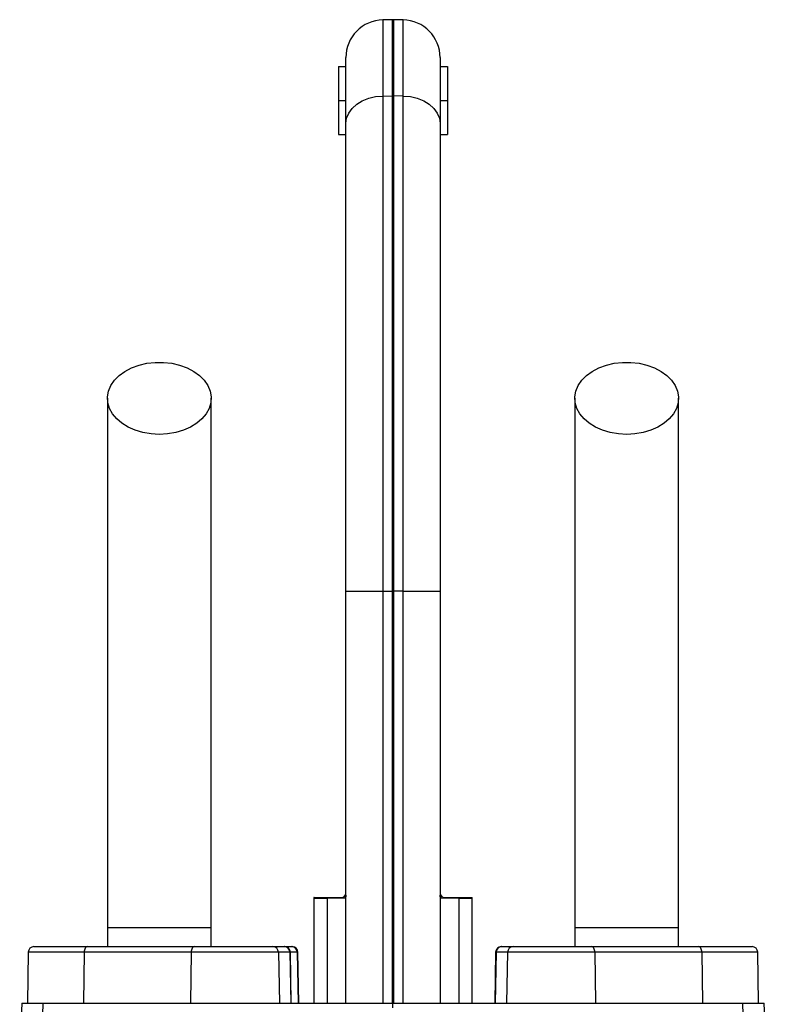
# Model space of a CAD drawing. Header units: millimetres. Extents: x 1849 to 3575, y 677 to 4294.
# Tile 6 of 6: x 2514 to 2910, y 3772 to 4294. Entities that reach past the tile are written whole.
import ezdxf

# ---------------------------------------------------------------- set-up
doc = ezdxf.new("R2010")
doc.units = ezdxf.units.MM
doc.header["$LTSCALE"] = 2

msp = doc.modelspace()

# ---------------------------------------------------------------- linework, layer by layer
at = {"color": 7, "linetype": 'Continuous', "lineweight": 25}
for p, q in [((2711.91, 4294.45), (2706.91, 4294.37)), ((2717.61, 4294.37), (2712.61, 4294.45)), ((2687.26, 4239.34), (2687.26, 4274.37)), ((2737.26, 4274.37), (2737.26, 4239.34)), ((2683.26, 4269.57), (2687.26, 4269.57)), ((2683.26, 4269.57), (2683.26, 4251.57)), ((2737.26, 4269.57), (2741.26, 4269.57)), ((2741.26, 4269.57), (2741.26, 4251.57)), ((2683.26, 4251.57), (2687.26, 4251.57)), ((2683.26, 4251.57), (2683.26, 4233.57)), ((2706.91, 4253.94), (2711.91, 4254.01)), ((2706.91, 4253.94), (2706.91, 3991.09)), ((2711.91, 3991.09), (2711.91, 4254.01)), ((2712.61, 4254.01), (2712.61, 3991.09)), ((2717.61, 4253.94), (2712.61, 4254.01)), ((2717.61, 3991.09), (2717.61, 4253.94)), ((2737.26, 4251.57), (2741.26, 4251.57)), ((2741.26, 4251.57), (2741.26, 4233.57)), ((2687.26, 3991.09), (2687.26, 4239.34)), ((2737.26, 4239.34), (2737.26, 3991.09)), ((2683.26, 4233.57), (2687.26, 4233.57)), ((2737.26, 4233.57), (2741.26, 4233.57)), ((2687.26, 3991.09), (2706.91, 3991.09)), ((2687.26, 3772.46), (2687.26, 3991.09)), ((2706.91, 3991.09), (2711.91, 3991.09)), ((2706.91, 3991.09), (2706.91, 3772.46)), ((2711.91, 3772.46), (2711.91, 3991.09)), ((2711.91, 3991.09), (2712.61, 3991.09)), ((2712.61, 3991.09), (2712.61, 3772.46)), ((2717.61, 3991.09), (2712.61, 3991.09)), ((2717.61, 3772.46), (2717.61, 3991.09)), ((2717.61, 3991.09), (2737.26, 3991.09)), ((2737.26, 3991.09), (2737.26, 3772.46)), ((2670.26, 3827.83), (2670.26, 3772.46)), ((2686.7, 3828.12), (2677.26, 3827.94)), ((2677.26, 3827.94), (2677.26, 3772.46)), ((2687.06, 3830.19), (2687.26, 3830.49)), ((2737.26, 3830.49), (2737.46, 3830.19)), ((2747.26, 3827.94), (2737.82, 3828.12)), ((2747.26, 3827.94), (2747.26, 3772.46)), ((2754.26, 3772.46), (2754.26, 3827.83)), ((2560.76, 3812.46), (2560.76, 3802.46)), ((2615.76, 3812.46), (2560.76, 3812.46)), ((2615.76, 3802.46), (2615.76, 3812.46)), ((2808.76, 3812.46), (2808.76, 3802.46)), ((2863.76, 3812.46), (2808.76, 3812.46)), ((2863.76, 3802.46), (2863.76, 3812.46)), ((2518.73, 3799.51), (2518.26, 3772.46)), ((2521.73, 3802.46), (2550.1, 3802.46)), ((2548.38, 3799.51), (2548.11, 3772.46)), ((2605.13, 3799.51), (2548.38, 3799.51)), ((2550.1, 3802.46), (2606.85, 3802.46)), ((2605.13, 3799.51), (2604.86, 3772.46)), ((2651.49, 3799.51), (2605.13, 3799.51)), ((2606.85, 3802.46), (2648.5, 3802.46)), ((2648.5, 3802.46), (2654.54, 3802.46)), ((2651.49, 3799.51), (2651.96, 3772.46)), ((2657.52, 3799.51), (2651.49, 3799.51)), ((2654.54, 3802.46), (2654.79, 3802.46)), ((2654.79, 3802.46), (2658.5, 3802.46)), ((2657.52, 3799.51), (2657.99, 3772.46)), ((2658.26, 3772.46), (2657.79, 3799.51)), ((2658.5, 3802.46), (2658.79, 3802.46)), ((2661.47, 3799.51), (2661.93, 3772.46)), ((2662.26, 3772.46), (2661.79, 3799.51)), ((2766.73, 3799.51), (2766.26, 3772.46)), ((2767, 3799.51), (2766.53, 3772.46)), ((2773.04, 3799.51), (2767, 3799.51)), ((2769.73, 3802.46), (2769.99, 3802.46)), ((2769.99, 3802.46), (2776.02, 3802.46)), ((2773.04, 3799.51), (2772.57, 3772.46)), ((2819.39, 3799.51), (2773.04, 3799.51)), ((2776.02, 3802.46), (2817.67, 3802.46)), ((2817.67, 3802.46), (2874.42, 3802.46)), ((2819.39, 3799.51), (2819.66, 3772.46)), ((2876.14, 3799.51), (2819.39, 3799.51)), ((2874.42, 3802.46), (2902.79, 3802.46)), ((2876.14, 3799.51), (2876.41, 3772.46)), ((2906.26, 3772.46), (2905.79, 3799.51)), ((2515.29, 3772.46), (2514.17, 3740.63)), ((2515.29, 3772.46), (2526.67, 3772.46)), ((2525.89, 3745.93), (2526.67, 3772.46)), ((2526.67, 3772.46), (2712.26, 3772.46)), ((2712.26, 3772.46), (2897.85, 3772.46)), ((2712.26, 3769.89), (2712.26, 3772.46)), ((2898.63, 3745.93), (2897.85, 3772.46)), ((2897.85, 3772.46), (2909.24, 3772.46)), ((2910.35, 3740.63), (2909.24, 3772.46))]:
    msp.add_line(p, q, dxfattribs=at)
at = {"color": 8, "linetype": 'Continuous', "lineweight": 25}
for p, q in [((2706.91, 4294.37), (2706.91, 4253.94)), ((2711.91, 4254.01), (2711.91, 4294.45)), ((2712.61, 4294.45), (2712.61, 4254.01)), ((2717.61, 4253.94), (2717.61, 4294.37)), ((2677.26, 3827.94), (2670.26, 3827.83)), ((2754.26, 3827.83), (2747.26, 3827.94)), ((2548.38, 3799.51), (2518.73, 3799.51)), ((2657.79, 3799.51), (2657.52, 3799.51)), ((2661.47, 3799.51), (2657.79, 3799.51)), ((2661.79, 3799.51), (2661.47, 3799.51)), ((2767, 3799.51), (2766.73, 3799.51)), ((2905.79, 3799.51), (2876.14, 3799.51))]:
    msp.add_line(p, q, dxfattribs=at)
at = {"color": 7, "linetype": 'Continuous', "lineweight": 25, "flags": 128}
for points in [[(2687.26, 4239.34), (2687.64, 4242.16), (2688.75, 4244.87), (2690.56, 4247.37), (2693, 4249.58), (2695.97, 4251.39), (2699.37, 4252.76), (2703.06, 4253.62), (2706.91, 4253.94)], [(2717.61, 4253.94), (2721.46, 4253.62), (2725.16, 4252.76), (2728.55, 4251.39), (2731.53, 4249.58), (2733.96, 4247.37), (2735.77, 4244.87), (2736.89, 4242.16), (2737.26, 4239.34)], [(2588.26, 4074.35), (2583.85, 4074.59), (2579.55, 4075.33), (2575.48, 4076.54), (2571.74, 4078.18), (2568.43, 4080.23), (2565.63, 4082.61), (2563.42, 4085.28), (2561.85, 4088.16), (2560.96, 4091.18), (2560.78, 4094.26), (2561.32, 4097.31), (2562.55, 4100.27), (2564.45, 4103.06), (2566.96, 4105.59), (2570.03, 4107.81), (2573.56, 4109.66), (2577.48, 4111.09), (2581.68, 4112.07), (2586.05, 4112.56), (2590.47, 4112.56), (2594.84, 4112.07), (2599.04, 4111.09), (2602.96, 4109.66), (2606.5, 4107.81), (2609.56, 4105.59), (2612.08, 4103.06), (2613.97, 4100.27), (2615.21, 4097.31), (2615.74, 4094.26), (2615.56, 4091.18), (2614.68, 4088.16), (2613.11, 4085.28), (2610.89, 4082.61), (2608.09, 4080.23), (2604.78, 4078.18), (2601.04, 4076.54), (2596.97, 4075.33), (2592.67, 4074.59), (2588.26, 4074.35)], [(2836.26, 4074.35), (2831.85, 4074.59), (2827.55, 4075.33), (2823.48, 4076.54), (2819.74, 4078.18), (2816.43, 4080.23), (2813.63, 4082.61), (2811.42, 4085.28), (2809.85, 4088.16), (2808.96, 4091.18), (2808.78, 4094.26), (2809.32, 4097.31), (2810.55, 4100.27), (2812.45, 4103.06), (2814.96, 4105.59), (2818.03, 4107.81), (2821.56, 4109.66), (2825.48, 4111.09), (2829.68, 4112.07), (2834.05, 4112.56), (2838.47, 4112.56), (2842.84, 4112.07), (2847.04, 4111.09), (2850.96, 4109.66), (2854.5, 4107.81), (2857.56, 4105.59), (2860.08, 4103.06), (2861.97, 4100.27), (2863.21, 4097.31), (2863.74, 4094.26), (2863.56, 4091.18), (2862.68, 4088.16), (2861.11, 4085.28), (2858.89, 4082.61), (2856.09, 4080.23), (2852.78, 4078.18), (2849.04, 4076.54), (2844.97, 4075.33), (2840.67, 4074.59), (2836.26, 4074.35)], [(2550.1, 3802.46), (2549.77, 3802.4), (2549.45, 3802.24), (2549.16, 3801.96), (2548.9, 3801.6), (2548.68, 3801.15), (2548.52, 3800.64), (2548.42, 3800.09), (2548.38, 3799.51)], [(2606.85, 3802.46), (2606.52, 3802.4), (2606.2, 3802.24), (2605.91, 3801.96), (2605.65, 3801.6), (2605.43, 3801.15), (2605.27, 3800.64), (2605.17, 3800.09), (2605.13, 3799.51)], [(2819.39, 3799.51), (2819.35, 3800.09), (2819.25, 3800.64), (2819.09, 3801.15), (2818.87, 3801.6), (2818.61, 3801.96), (2818.32, 3802.24), (2818, 3802.4), (2817.67, 3802.46)], [(2876.14, 3799.51), (2876.1, 3800.09), (2876, 3800.64), (2875.84, 3801.15), (2875.63, 3801.6), (2875.37, 3801.96), (2875.07, 3802.24), (2874.75, 3802.4), (2874.42, 3802.46)]]:
    msp.add_lwpolyline(points, dxfattribs=at)
at = {"color": 7, "linetype": 'Continuous', "lineweight": 25}
for centre, radius, start, end in [((2707.26, 4274.37), 20, 91, 180), ((2712.26, 4274.46), 20, 89, 91), ((2717.26, 4274.37), 20, 0, 89), ((2712.26, 4226.62), 27.38, 89.2697, 90.7303), ((2676.26, 3827.83), 6, 173.8746, 180.4373), ((2684.45, 3827.97), 7.19, 176.1226, 180.307), ((2692.75, 3828.12), 6.05, 160.0126, 180.0237), ((2731.77, 3828.12), 6.05, 359.9763, 19.9874), ((2740.07, 3827.97), 7.19, 359.693, 3.8774), ((2748.26, 3827.83), 6, 0.4831, 6.0328), ((2521.73, 3799.46), 3, 90, 179), ((2648.49, 3799.47), 2.99, 0.8885, 89.8931), ((2654.53, 3799.47), 2.99, 0.8885, 89.8931), ((2654.79, 3799.46), 3, 1, 90), ((2658.48, 3799.48), 2.98, 0.6788, 89.69), ((2658.79, 3799.46), 3, 1, 90), ((2769.73, 3799.46), 3, 90, 179), ((2769.99, 3799.47), 2.99, 90.1069, 179.1115), ((2776.03, 3799.47), 2.99, 90.1069, 179.1115), ((2902.79, 3799.46), 3, 1, 90)]:
    msp.add_arc(centre, radius, start, end, dxfattribs=at)
for points, knots in [([(2560.76, 4093.49), (2560.76, 4087.62), (2560.76, 4075.98), (2560.76, 4058.42), (2560.76, 4040.67), (2560.76, 4022.55), (2560.76, 4003.83), (2560.76, 3984.36), (2560.76, 3964.89), (2560.76, 3945.59), (2560.76, 3926.62), (2560.76, 3907.31), (2560.76, 3885.84), (2560.76, 3862.41), (2560.76, 3837.26), (2560.76, 3820.66), (2560.76, 3812.46)], [0, 0, 0, 0, 0.079644, 0.158009, 0.235124, 0.311015, 0.385614, 0.459005, 0.531252, 0.593311, 0.65426, 0.714301, 0.773508, 0.85087, 0.926319, 1, 1, 1, 1]), ([(2615.76, 3812.46), (2615.76, 3817.53), (2615.76, 3828.07), (2615.76, 3844.48), (2615.76, 3862.11), (2615.76, 3879.44), (2615.76, 3896.26), (2615.76, 3912.34), (2615.76, 3928.85), (2615.76, 3946.35), (2615.76, 3964.62), (2615.76, 3983.47), (2615.76, 4002.1), (2615.76, 4020.46), (2615.76, 4038.62), (2615.76, 4056.77), (2615.76, 4075.06), (2615.76, 4087.27), (2615.76, 4093.49)], [0, 0, 0, 0, 0.045521, 0.094717, 0.147611, 0.204275, 0.251456, 0.300858, 0.352419, 0.406213, 0.470225, 0.53729, 0.607172, 0.679907, 0.755587, 0.834151, 0.915609, 1, 1, 1, 1]), ([(2808.76, 4093.49), (2808.76, 4087.62), (2808.76, 4075.98), (2808.76, 4058.42), (2808.76, 4040.67), (2808.76, 4022.55), (2808.76, 4003.83), (2808.76, 3984.36), (2808.76, 3964.89), (2808.76, 3945.59), (2808.76, 3926.62), (2808.76, 3907.31), (2808.76, 3885.84), (2808.76, 3862.41), (2808.76, 3837.26), (2808.76, 3820.66), (2808.76, 3812.46)], [0, 0, 0, 0, 0.079644, 0.158009, 0.235124, 0.311015, 0.385614, 0.459005, 0.531252, 0.593311, 0.65426, 0.714301, 0.773508, 0.85087, 0.926319, 1, 1, 1, 1]), ([(2863.76, 3812.46), (2863.76, 3817.53), (2863.76, 3828.07), (2863.76, 3844.48), (2863.76, 3862.11), (2863.76, 3879.44), (2863.76, 3896.26), (2863.76, 3912.34), (2863.76, 3928.85), (2863.76, 3946.35), (2863.76, 3964.62), (2863.76, 3983.47), (2863.76, 4002.1), (2863.76, 4020.46), (2863.76, 4038.62), (2863.76, 4056.77), (2863.76, 4075.06), (2863.76, 4087.27), (2863.76, 4093.49)], [0, 0, 0, 0, 0.045521, 0.094717, 0.147611, 0.204275, 0.251456, 0.300858, 0.352419, 0.406213, 0.470225, 0.53729, 0.607172, 0.679907, 0.755587, 0.834151, 0.915609, 1, 1, 1, 1]), ([(2670.36, 3828.46), (2670.34, 3828.46), (2670.15, 3828.46), (2670.95, 3828.46), (2672.91, 3828.46), (2675.69, 3828.46), (2677.28, 3828.46)], [0, 0, 0, 0, 0.036009, 0.324544, 0.613078, 1, 1, 1, 1]), ([(2677.28, 3828.46), (2678.99, 3828.46), (2680.49, 3828.46), (2682.43, 3828.46), (2683.02, 3828.46), (2684.09, 3828.46), (2684.57, 3828.46), (2684.99, 3828.46)], [0, 0, 0, 0, 0.5, 0.5, 0.75, 0.75, 1, 1, 1, 1]), ([(2684.99, 3828.46), (2685.39, 3828.46), (2685.73, 3828.6), (2686.21, 3829.04), (2686.37, 3829.22), (2686.7, 3829.65), (2686.87, 3829.9), (2687.06, 3830.19)], [0, 0, 0, 0, 0.5, 0.5, 0.75, 0.75, 1, 1, 1, 1]), ([(2737.46, 3830.19), (2737.84, 3829.62), (2738.14, 3829.19), (2738.63, 3828.75), (2738.79, 3828.64), (2739.15, 3828.5), (2739.33, 3828.46), (2739.53, 3828.46)], [0, 0, 0, 0, 0.5, 0.5, 0.75, 0.75, 1, 1, 1, 1]), ([(2739.53, 3828.46), (2740.37, 3828.46), (2741.44, 3828.46), (2743.38, 3828.46), (2744.08, 3828.46), (2745.58, 3828.46), (2746.39, 3828.46), (2747.24, 3828.46)], [0, 0, 0, 0, 0.5, 0.5, 0.75, 0.75, 1, 1, 1, 1]), ([(2747.24, 3828.46), (2748.29, 3828.46), (2750.38, 3828.46), (2752.56, 3828.46), (2753.82, 3828.46), (2754.39, 3828.46), (2754.21, 3828.46), (2754.21, 3828.46)], [0, 0, 0, 0, 0.2475, 0.495, 0.742497, 0.989995, 1, 1, 1, 1])]:
    msp.add_open_spline(points, degree=3, knots=knots, dxfattribs=at)
for points in [[(2687.26, 3829.75), (2687.26, 3828.73), (2687.09, 3828.12), (2686.7, 3828.12)], [(2737.82, 3828.12), (2737.43, 3828.12), (2737.26, 3828.73), (2737.26, 3829.75)]]:
    msp.add_open_spline(points, degree=3, dxfattribs=at)

doc.saveas('drawing.dxf')
